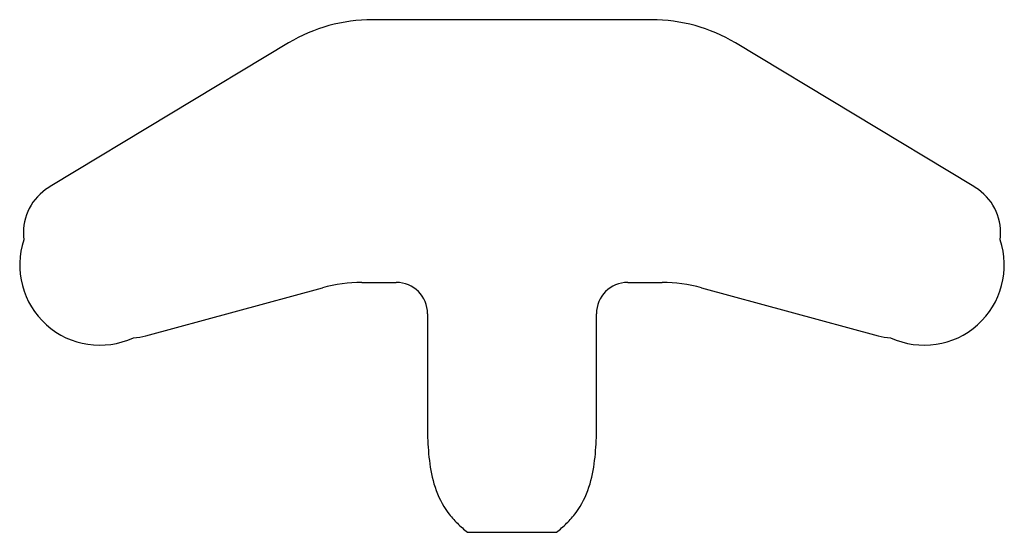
# Model space of a CAD drawing. Header units: millimetres. Extents: x -31.5 to 31.5, y -16.4 to 16.4.
import ezdxf

# ---------------------------------------------------------------- set-up
doc = ezdxf.new("R2010")
doc.units = ezdxf.units.MM

msp = doc.modelspace()

# ---------------------------------------------------------------- linework, layer by layer
at = {"color": 7, "linetype": 'Continuous', "lineweight": 25}
for p, q in [((8.92, 16.39), (-8.92, 16.39)), ((-14.283, 14.901), (-29.426, 5.787)), ((29.426, 5.787), (14.283, 14.901)), ((-9.592, -0.41), (-7.4, -0.41)), ((7.4, -0.41), (9.592, -0.41)), ((-23.404, -3.829), (-12.12, -0.749)), ((12.12, -0.749), (23.404, -3.829)), ((-5.4, -2.41), (-5.4, -10.118)), ((5.4, -9.97), (5.4, -2.41)), ((5.402, -9.97), (5.4, -9.97)), ((5.402, -10.118), (5.402, -9.97)), ((-5.4, -10.118), (-5.404, -10.118)), ((5.404, -10.118), (5.402, -10.118)), ((-2.85, -16.39), (2.85, -16.39))]:
    msp.add_line(p, q, dxfattribs=at)
for centre, radius, start, end in [((-8.92, 5.99), 10.4, 90, 121.04169), ((8.92, 5.99), 10.4, 58.95831, 90), ((-26.361, 0.694), 5.944, 121.04169, 125.57621), ((26.361, 0.694), 5.944, 54.42379, 58.95831), ((-27.841, 2.764), 3.4, 125.57621, 187.45324), ((27.841, 2.764), 3.4, 352.54676, 54.42379), ((-26.361, 0.694), 5.117, 161.44666, 294.89023), ((26.361, 0.694), 5.117, 245.10977, 18.55334), ((-9.592, -10.01), 9.6, 90, 105.26862), ((-7.4, -2.41), 2, 0, 90), ((7.4, -2.41), 2, 90, 180), ((9.592, -10.01), 9.6, 74.73138, 90), ((-24.299, -0.549), 3.4, 271.56348, 285.26862), ((24.299, -0.549), 3.4, 254.73138, 268.43652)]:
    msp.add_arc(centre, radius, start, end, dxfattribs=at)
for points, knots in [([(-5.404, -10.118), (-5.387, -10.678), (-5.318, -11.782), (-5.006, -13.506), (-4.324, -14.915), (-3.496, -15.84), (-3.069, -16.204), (-2.85, -16.39)], [-0.0222893, -0.0222893, -0.0222893, -0.0222893, 0.2223383, 0.4669659, 0.7115935, 0.8339073, 0.9562211, 0.9562211, 0.9562211, 0.9562211]), ([(2.85, -16.39), (3.069, -16.204), (3.496, -15.84), (4.324, -14.915), (5.006, -13.506), (5.318, -11.782), (5.387, -10.678), (5.404, -10.118)], [-0.0372422, -0.0372422, -0.0372422, -0.0372422, 0.0850716, 0.2073854, 0.452013, 0.6966406, 0.9412682, 0.9412682, 0.9412682, 0.9412682])]:
    msp.add_open_spline(points, degree=3, knots=knots, dxfattribs=at)

doc.saveas('drawing.dxf')
